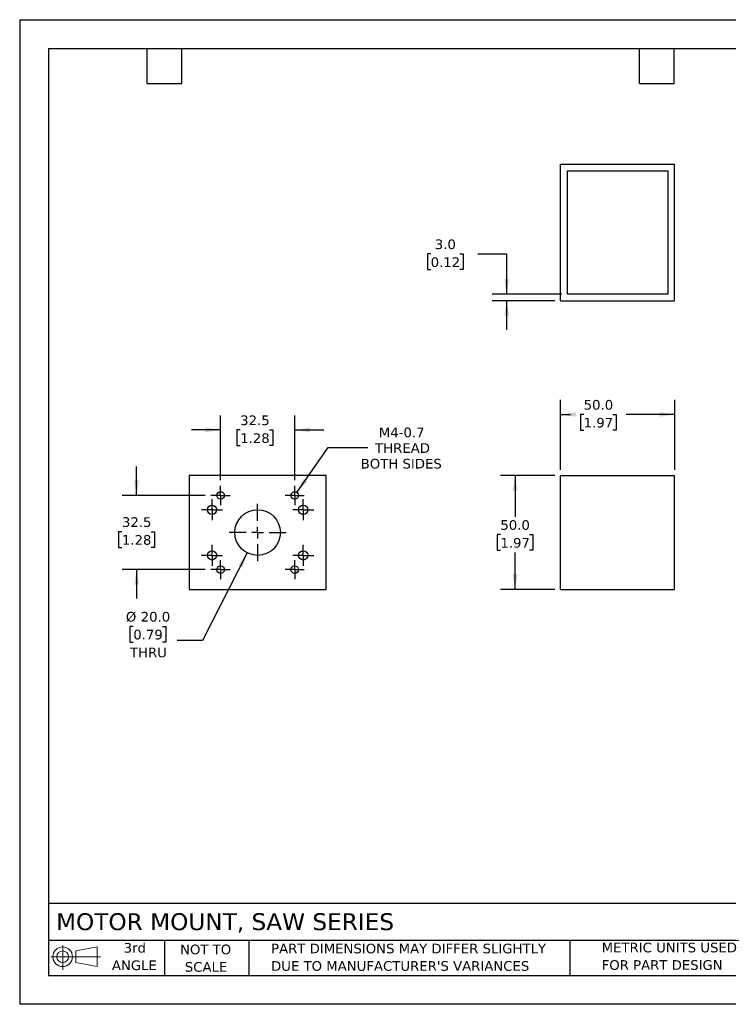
# Model space of a CAD drawing. Header units: millimetres. Extents: x 0 to 559, y 0 to 432.
# Tile 1 of 2: x 0 to 311, y 0 to 432. Entities that reach past the tile are written whole.
import ezdxf

# ---------------------------------------------------------------- set-up
doc = ezdxf.new("R2010")
doc.units = ezdxf.units.MM
doc.header["$LTSCALE"] = 2
doc.linetypes.add('SLD-Center', pattern=[19.05, 15.24, -1.27, 1.27, -1.27])
doc.linetypes.add('SLD-Solid', pattern=[0])
doc.layers.add('CENTER', color=40, linetype='SLD-Center')
doc.layers.add('SLD-DEFPOINTS', color=7, linetype='Continuous')
doc.layers.add('DIMENSIONS', color=140, linetype='SLD-Solid', lineweight=25)
doc.layers.add('TEXT', color=140, linetype='SLD-Solid', lineweight=25)
doc.styles.add('SLDTEXTSTYLE0', font='VERDANA.TTF')
doc.dimstyles.new('SLDDIMSTYLE0', dxfattribs={"dimtxt": 4.316016, "dimasz": 6.604, "dimexe": 0, "dimexo": 0.0625, "dimgap": 1.079004, "dimtad": 0, "dimtih": 1, "dimtoh": 1, "dimrnd": 1e-09, "dimzin": 4, "dimdsep": 46, "dimtxsty": 'SLDTEXTSTYLE0', "dimsah": 1, "dimcen": 0, "dimadec": 0, "dimazin": 1, "dimtfac": 1, "dimtofl": 0, "dimtmove": 0, "dimatfit": 3, "dimfxl": 0, "dimfrac": 2, "dimtolj": 1, "dimtzin": 12, "dimarcsym": 0})
doc.dimstyles.new('SLDDIMSTYLE1', dxfattribs={"dimtxt": 4.316016, "dimasz": 6.604, "dimexe": 0, "dimexo": 0.0625, "dimgap": 1.079004, "dimtad": 0, "dimtih": 1, "dimtoh": 1, "dimrnd": 1e-09, "dimzin": 12, "dimdsep": 46, "dimtxsty": 'SLDTEXTSTYLE0', "dimsah": 1, "dimcen": 0, "dimadec": 0, "dimazin": 3, "dimtfac": 1, "dimtofl": 0, "dimtmove": 0, "dimatfit": 3, "dimfxl": 0, "dimfrac": 2, "dimtolj": 1, "dimtzin": 12, "dimarcsym": 0})
doc.dimstyles.new('SLDDIMSTYLE2', dxfattribs={"dimtxt": 4.316016, "dimasz": 6.604, "dimexe": 0, "dimexo": 0.0625, "dimgap": 1.079004, "dimtad": 0, "dimtih": 1, "dimtoh": 1, "dimrnd": 1e-09, "dimzin": 12, "dimdsep": 46, "dimtxsty": 'SLDTEXTSTYLE0', "dimsah": 1, "dimcen": 0.09, "dimadec": 0, "dimazin": 3, "dimtfac": 1, "dimtmove": 0, "dimatfit": 0, "dimfxl": 0, "dimfrac": 2, "dimtolj": 1, "dimtzin": 12, "dimarcsym": 0})
doc.dimstyles.new('SLDDIMSTYLE3', dxfattribs={"dimtxt": 4.316016, "dimasz": 6.604, "dimexe": 0, "dimexo": 0.0625, "dimgap": 1.079004, "dimtad": 0, "dimtih": 1, "dimtoh": 1, "dimrnd": 1e-09, "dimzin": 4, "dimdsep": 46, "dimtxsty": 'SLDTEXTSTYLE0', "dimsah": 1, "dimcen": 0.09, "dimadec": 0, "dimazin": 1, "dimtfac": 1, "dimtofl": 0, "dimtmove": 0, "dimatfit": 3, "dimfxl": 0, "dimfrac": 2, "dimtolj": 1, "dimtzin": 12, "dimarcsym": 0})
doc.dimstyles.new('SLDDIMSTYLE4', dxfattribs={"dimtxt": 4.316016, "dimasz": 6.604, "dimexe": 0, "dimexo": 0.0625, "dimgap": 1.079004, "dimtad": 0, "dimtih": 1, "dimtoh": 1, "dimrnd": 1e-09, "dimzin": 4, "dimdsep": 46, "dimtxsty": 'SLDTEXTSTYLE0', "dimsah": 1, "dimcen": 0.09, "dimadec": 0, "dimazin": 1, "dimtfac": 1, "dimtmove": 0, "dimatfit": 0, "dimfxl": 0, "dimfrac": 2, "dimtolj": 1, "dimtzin": 12, "dimarcsym": 0})

# ---------------------------------------------------------------- blocks, each defined once
blk = doc.blocks.new('Block11')
at = {"color": 7, "linetype": 'SLD-Solid', "lineweight": 18}
for p, q in [((5.18, 10.62), (5.18, 0)), ((10.96, 8.33), (20.35, 10.06)), ((20.35, 10.06), (20.35, 1.46)), ((0, 5.76), (21.75, 5.76)), ((10.96, 3.19), (10.96, 8.33)), ((10.96, 3.19), (20.35, 1.46))]:
    blk.add_line(p, q, dxfattribs=at)
for radius in [4.3, 2.57]:
    blk.add_circle((5.18, 5.76), radius, dxfattribs=at)
blk = doc.blocks.new('Block12')
at = {"layer": 'SLD-DEFPOINTS'}
blk.add_blockref('Block11', (0, 0), dxfattribs=at)
blk = doc.blocks.new('SW_NOTE_0_2')
at = {"layer": 'TEXT', "color": 0, "char_height": 4.2333, "attachment_point": 1, "style": 'SLDTEXTSTYLE0'}
for s, insert in [('PART DIMENSIONS MAY DIFFER SLIGHTLY ', (0, 5.38)), ("DUE TO MANUFACTURER'S VARIANCES", (0, -2.27))]:
    blk.add_mtext(s, dxfattribs=dict(at, insert=insert))
blk = doc.blocks.new('SW_NOTE_0_3')
at = {"layer": 'TEXT', "color": 0, "char_height": 4.233, "attachment_point": 2, "style": 'SLDTEXTSTYLE0'}
for s, insert in [('NOT TO', (10.52, 5.38)), ('SCALE', (10.71, -2.27))]:
    blk.add_mtext(s, dxfattribs=dict(at, insert=insert))
blk = doc.blocks.new('SW_NOTE_0_4')
at = {"layer": 'TEXT', "color": 0, "char_height": 4.233, "attachment_point": 2, "style": 'SLDTEXTSTYLE0'}
for s, insert in [('3rd', (4.63, 5.38)), ('ANGLE', (4.44, -2.27))]:
    blk.add_mtext(s, dxfattribs=dict(at, insert=insert))
blk = doc.blocks.new('SW_NOTE_0_5')
at = {"layer": 'TEXT', "color": 0, "char_height": 4.2333, "attachment_point": 1, "style": 'SLDTEXTSTYLE0'}
for s, insert in [('METRIC UNITS USED ', (0, 5.38)), ('FOR PART DESIGN', (0, -2.27))]:
    blk.add_mtext(s, dxfattribs=dict(at, insert=insert))
blk = doc.blocks.new('_D')
at = {"layer": 'DIMENSIONS'}
for p, q in [((99.81, 197.98), (80.19, 159.48)), ((49.82, 165.74), (48.37, 165.74)), ((48.37, 165.74), (48.37, 158.88)), ((62.65, 165.74), (64.1, 165.74)), ((64.1, 165.74), (64.1, 158.88)), ((48.37, 158.88), (49.82, 158.88)), ((64.1, 158.88), (62.65, 158.88)), ((80.19, 159.48), (69.08, 159.48))]:
    blk.add_line(p, q, dxfattribs=at)
blk.add_solid([(99.81, 197.98), (95.9, 192.56), (97.71, 191.64)], dxfattribs=at)
at = {"layer": 'DIMENSIONS', "char_height": 4.233, "attachment_point": 1, "style": 'SLDTEXTSTYLE0'}
for s, insert in [('%%c', (46.56, 172.09)), ('20.0', (53.08, 172.09)), ('0.79', (49.82, 164.26)), ('THRU', (48.35, 156.43))]:
    blk.add_mtext(s, dxfattribs=dict(at, insert=insert))
blk = doc.blocks.new('_D_1')
at = {"layer": 'DIMENSIONS'}
for p, q in [((121.55, 224.51), (135.26, 244.12)), ((135.26, 244.12), (152.68, 244.12))]:
    blk.add_line(p, q, dxfattribs=at)
blk.add_solid([(121.55, 224.51), (126.17, 229.34), (124.51, 230.5)], dxfattribs=at)
at = {"layer": 'DIMENSIONS', "char_height": 4.233, "attachment_point": 1, "style": 'SLDTEXTSTYLE0'}
for s, insert in [('M4-0.7', (157.5, 252.92)), ('THREAD', (155.86, 246.06)), ('BOTH SIDES', (149.55, 239.21))]:
    blk.add_mtext(s, dxfattribs=dict(at, insert=insert))
blk = doc.blocks.new('_D_2')
at = {"layer": 'DIMENSIONS'}
for p, q in [((88.08, 229.89), (88.08, 258.24)), ((120.61, 229.89), (120.61, 258.24)), ((88.08, 251.89), (75.38, 251.89)), ((96.7, 251.89), (95.26, 251.89)), ((95.26, 251.89), (95.26, 245.03)), ((109.53, 251.89), (110.98, 251.89)), ((110.98, 251.89), (110.98, 245.03)), ((120.61, 251.89), (133.31, 251.89)), ((95.26, 245.03), (96.7, 245.03)), ((110.98, 245.03), (109.53, 245.03))]:
    blk.add_line(p, q, dxfattribs=at)
for points in [[(88.08, 251.89), (81.48, 252.91), (81.48, 250.88)], [(120.61, 251.89), (127.21, 250.88), (127.21, 252.91)]]:
    blk.add_solid(points, dxfattribs=at)
at = {"layer": 'DIMENSIONS', "char_height": 4.233, "attachment_point": 1, "style": 'SLDTEXTSTYLE0'}
for s, insert in [('32.5', (96.7, 258.24)), ('1.28', (96.7, 250.41))]:
    blk.add_mtext(s, dxfattribs=dict(at, insert=insert))
blk = doc.blocks.new('_D_3')
at = {"layer": 'DIMENSIONS'}
for p, q in [((51.25, 223.16), (51.25, 235.86)), ((81.35, 223.16), (44.9, 223.16)), ((44.84, 207.26), (43.39, 207.26)), ((43.39, 207.26), (43.39, 200.4)), ((57.66, 207.26), (59.11, 207.26)), ((59.11, 207.26), (59.11, 200.4)), ((43.39, 200.4), (44.84, 200.4)), ((59.11, 200.4), (57.66, 200.4)), ((81.35, 190.63), (44.9, 190.63)), ((51.25, 190.63), (51.25, 177.93))]:
    blk.add_line(p, q, dxfattribs=at)
for points in [[(51.25, 223.16), (52.27, 229.76), (50.23, 229.76)], [(51.25, 190.63), (50.23, 184.03), (52.27, 184.03)]]:
    blk.add_solid(points, dxfattribs=at)
at = {"layer": 'DIMENSIONS', "char_height": 4.233, "attachment_point": 1, "style": 'SLDTEXTSTYLE0'}
for s, insert in [('32.5', (44.84, 213.6)), ('1.28', (44.84, 205.77))]:
    blk.add_mtext(s, dxfattribs=dict(at, insert=insert))
blk = doc.blocks.new('SW_CENTERMARKSYMBOL_0')
at = {"layer": 'CENTER', "color": 0}
for p, q in [((0, 5.08), (0, 12.54)), ((-5.08, 0), (-12.54, 0)), ((0, 0), (-2.54, 0)), ((0, 0), (0, 2.54)), ((0, 0), (0, -2.54)), ((0, 0), (2.54, 0)), ((5.08, 0), (12.54, 0)), ((0, -5.08), (0, -12.54))]:
    blk.add_line(p, q, dxfattribs=at)
blk = doc.blocks.new('SW_CENTERMARKSYMBOL_1')
at = {"layer": 'CENTER', "color": 0}
for p, q in [((0, 2.54), (0, 4.59)), ((-2.54, 0), (-4.59, 0)), ((0, 0), (-2.54, 0)), ((0, 0), (0, 2.54)), ((0, 0), (0, -2.54)), ((0, 0), (2.54, 0)), ((2.54, 0), (4.59, 0)), ((0, -2.54), (0, -4.59))]:
    blk.add_line(p, q, dxfattribs=at)
blk = doc.blocks.new('SW_CENTERMARKSYMBOL_2')
at = {"layer": 'CENTER', "color": 0}
for p, q in [((0, 2.54), (0, 4.59)), ((-2.54, 0), (-4.59, 0)), ((0, 0), (-2.54, 0)), ((0, 0), (0, 2.54)), ((0, 0), (0, -2.54)), ((0, 0), (2.54, 0)), ((2.54, 0), (4.59, 0)), ((0, -2.54), (0, -4.59))]:
    blk.add_line(p, q, dxfattribs=at)
blk = doc.blocks.new('SW_CENTERMARKSYMBOL_3')
at = {"layer": 'CENTER', "color": 0}
for p, q in [((0, 2.54), (0, 4.59)), ((-2.54, 0), (-4.59, 0)), ((0, 0), (-2.54, 0)), ((0, 0), (0, 2.54)), ((0, 0), (0, -2.54)), ((0, 0), (2.54, 0)), ((2.54, 0), (4.59, 0)), ((0, -2.54), (0, -4.59))]:
    blk.add_line(p, q, dxfattribs=at)
blk = doc.blocks.new('SW_CENTERMARKSYMBOL_4')
at = {"layer": 'CENTER', "color": 0}
for p, q in [((0, 2.54), (0, 4.59)), ((-2.54, 0), (-4.59, 0)), ((0, 0), (-2.54, 0)), ((0, 0), (0, 2.54)), ((0, 0), (0, -2.54)), ((0, 0), (2.54, 0)), ((2.54, 0), (4.59, 0)), ((0, -2.54), (0, -4.59))]:
    blk.add_line(p, q, dxfattribs=at)
blk = doc.blocks.new('SW_CENTERMARKSYMBOL_5')
at = {"layer": 'CENTER', "color": 0}
for p, q in [((-2.54, 0), (-4.19, 0)), ((0, 0), (-2.54, 0)), ((0, 2.54), (0, 4.19)), ((0, 0), (0, 2.54)), ((0, 0), (0, -2.54)), ((0, 0), (2.54, 0)), ((2.54, 0), (4.19, 0)), ((0, -2.54), (0, -4.19))]:
    blk.add_line(p, q, dxfattribs=at)
blk = doc.blocks.new('SW_CENTERMARKSYMBOL_6')
at = {"layer": 'CENTER', "color": 0}
for p, q in [((-2.54, 0), (-4.19, 0)), ((0, 0), (-2.54, 0)), ((0, 2.54), (0, 4.19)), ((0, 0), (0, 2.54)), ((0, 0), (0, -2.54)), ((0, 0), (2.54, 0)), ((2.54, 0), (4.19, 0)), ((0, -2.54), (0, -4.19))]:
    blk.add_line(p, q, dxfattribs=at)
blk = doc.blocks.new('SW_CENTERMARKSYMBOL_7')
at = {"layer": 'CENTER', "color": 0}
for p, q in [((-2.54, 0), (-4.19, 0)), ((0, 0), (-2.54, 0)), ((0, 2.54), (0, 4.19)), ((0, 0), (0, 2.54)), ((0, 0), (0, -2.54)), ((0, 0), (2.54, 0)), ((2.54, 0), (4.19, 0)), ((0, -2.54), (0, -4.19))]:
    blk.add_line(p, q, dxfattribs=at)
blk = doc.blocks.new('SW_CENTERMARKSYMBOL_8')
at = {"layer": 'CENTER', "color": 0}
for p, q in [((-2.54, 0), (-4.19, 0)), ((0, 0), (-2.54, 0)), ((0, 2.54), (0, 4.19)), ((0, 0), (0, 2.54)), ((0, 0), (0, -2.54)), ((0, 0), (2.54, 0)), ((2.54, 0), (4.19, 0)), ((0, -2.54), (0, -4.19))]:
    blk.add_line(p, q, dxfattribs=at)
blk = doc.blocks.new('_D_4')
at = {"layer": 'DIMENSIONS'}
for p, q in [((234.68, 231.89), (210.87, 231.89)), ((217.22, 231.89), (217.22, 213.82)), ((210.8, 205.99), (209.35, 205.99)), ((209.35, 205.99), (209.35, 199.13)), ((223.63, 205.99), (225.08, 205.99)), ((225.08, 205.99), (225.08, 199.13)), ((209.35, 199.13), (210.8, 199.13)), ((225.08, 199.13), (223.63, 199.13)), ((217.22, 181.89), (217.22, 198.17)), ((234.68, 181.89), (210.87, 181.89))]:
    blk.add_line(p, q, dxfattribs=at)
for points in [[(217.22, 231.89), (216.2, 225.29), (218.23, 225.29)], [(217.22, 181.89), (218.23, 188.5), (216.2, 188.5)]]:
    blk.add_solid(points, dxfattribs=at)
at = {"layer": 'DIMENSIONS', "char_height": 4.233, "attachment_point": 1, "style": 'SLDTEXTSTYLE0'}
for s, insert in [('50.0', (210.8, 212.34)), ('1.97', (210.8, 204.51))]:
    blk.add_mtext(s, dxfattribs=dict(at, insert=insert))
blk = doc.blocks.new('_D_5')
at = {"layer": 'DIMENSIONS'}
for p, q in [((237.22, 234.43), (237.22, 265.03)), ((287.22, 234.43), (287.22, 265.03)), ((237.22, 258.68), (241.47, 258.68)), ((247.32, 258.68), (245.87, 258.68)), ((245.87, 258.68), (245.87, 251.82)), ((260.14, 258.68), (261.59, 258.68)), ((261.59, 258.68), (261.59, 251.82)), ((287.22, 258.68), (265.99, 258.68)), ((245.87, 251.82), (247.32, 251.82)), ((261.59, 251.82), (260.14, 251.82))]:
    blk.add_line(p, q, dxfattribs=at)
for points in [[(237.22, 258.68), (243.82, 257.67), (243.82, 259.7)], [(287.22, 258.68), (280.61, 259.7), (280.61, 257.67)]]:
    blk.add_solid(points, dxfattribs=at)
at = {"layer": 'DIMENSIONS', "char_height": 4.233, "attachment_point": 1, "style": 'SLDTEXTSTYLE0'}
for s, insert in [('50.0', (247.32, 265.03)), ('1.97', (247.32, 257.2))]:
    blk.add_mtext(s, dxfattribs=dict(at, insert=insert))
blk = doc.blocks.new('_D_11')
at = {"layer": 'DIMENSIONS'}
for p, q in [((180.23, 329.08), (178.79, 329.08)), ((178.79, 329.08), (178.79, 322.22)), ((193.06, 329.08), (194.51, 329.08)), ((194.51, 329.08), (194.51, 322.22)), ((200.84, 329.08), (213.54, 329.08)), ((213.54, 329.08), (213.54, 311.48)), ((178.79, 322.22), (180.23, 322.22)), ((194.51, 322.22), (193.06, 322.22)), ((237.68, 311.48), (207.19, 311.48)), ((234.68, 308.48), (207.19, 308.48)), ((213.54, 308.48), (213.54, 295.78))]:
    blk.add_line(p, q, dxfattribs=at)
for points in [[(213.54, 311.48), (214.56, 318.09), (212.53, 318.09)], [(213.54, 308.48), (212.53, 301.88), (214.56, 301.88)]]:
    blk.add_solid(points, dxfattribs=at)
at = {"layer": 'DIMENSIONS', "char_height": 4.233, "attachment_point": 1, "style": 'SLDTEXTSTYLE0'}
for s, insert in [('3.0', (182.03, 335.43)), ('0.12', (180.23, 327.6))]:
    blk.add_mtext(s, dxfattribs=dict(at, insert=insert))

msp = doc.modelspace()

# ---------------------------------------------------------------- linework, layer by layer
at = {"color": 7, "linetype": 'SLD-Solid'}
for p, q in [((0.005, 431.805), (0.005, 0.005)), ((0.005, 431.805), (558.805, 431.805)), ((558.805, 0.005), (0.005, 0.005))]:
    msp.add_line(p, q, dxfattribs=at)
for p, q in [((237.217, 308.484), (237.217, 368.484)), ((237.217, 368.484), (287.217, 368.484)), ((287.217, 308.484), (287.217, 368.484)), ((240.217, 365.484), (284.217, 365.484)), ((240.217, 311.484), (240.217, 365.484)), ((284.217, 365.484), (284.217, 311.484)), ((284.217, 311.484), (240.217, 311.484)), ((237.217, 308.484), (287.217, 308.484)), ((74.345, 231.893), (74.345, 181.893)), ((134.345, 231.893), (74.345, 231.893)), ((134.345, 181.893), (134.345, 231.893)), ((237.217, 181.893), (237.217, 231.893)), ((237.217, 231.893), (287.217, 231.893)), ((287.217, 181.893), (287.217, 231.893)), ((74.345, 181.893), (134.345, 181.893)), ((237.217, 181.893), (287.217, 181.893))]:
    msp.add_line(p, q)
for centre, radius in [((88.082, 223.157), 1.65), ((120.608, 223.157), 1.65), ((84.345, 216.893), 2.05), ((104.345, 206.893), 10), ((124.345, 216.893), 2.05), ((84.345, 196.893), 2.05), ((124.345, 196.893), 2.05), ((88.082, 190.63), 1.65), ((120.608, 190.63), 1.65)]:
    msp.add_circle(centre, radius)
at = {"layer": 'TEXT'}
for p, q in [((12.7, 419.1), (546.1, 419.1)), ((12.7, 419.1), (12.7, 12.7)), ((55.88, 403.86), (55.88, 419.1)), ((71.12, 403.86), (71.12, 419.1)), ((271.78, 403.86), (271.78, 419.1)), ((287.02, 403.86), (287.02, 419.1)), ((55.88, 403.86), (71.12, 403.86)), ((271.78, 403.86), (287.02, 403.86)), ((546.1, 44.252), (12.7, 44.252)), ((546.1, 27.94), (12.7, 27.94)), ((63.5, 27.94), (63.5, 12.7)), ((100.423, 27.94), (100.423, 12.7)), ((241.293, 27.94), (241.293, 12.7)), ((12.7, 12.7), (546.1, 12.7))]:
    msp.add_line(p, q, dxfattribs=at)

# ---------------------------------------------------------------- block references
at = {"layer": 'CENTER'}
for name, p in [('SW_CENTERMARKSYMBOL_7', (88.082, 223.157)), ('SW_CENTERMARKSYMBOL_8', (120.608, 223.157)), ('SW_CENTERMARKSYMBOL_2', (84.345, 216.893)), ('SW_CENTERMARKSYMBOL_4', (124.345, 216.893)), ('SW_CENTERMARKSYMBOL_0', (104.345, 206.893)), ('SW_CENTERMARKSYMBOL_3', (84.345, 196.893)), ('SW_CENTERMARKSYMBOL_1', (124.345, 196.893)), ('SW_CENTERMARKSYMBOL_6', (88.082, 190.63)), ('SW_CENTERMARKSYMBOL_5', (120.608, 190.63))]:
    msp.add_blockref(name, p, dxfattribs=at)
at = {"layer": 'SLD-DEFPOINTS'}
msp.add_blockref('Block12', (13.676, 15.108), dxfattribs=at)
at = {"layer": 'TEXT'}
for name, p in [('SW_NOTE_0_4', (45.863, 21.509)), ('SW_NOTE_0_3', (71.019, 20.814)), ('SW_NOTE_0_2', (110.239, 21.209)), ('SW_NOTE_0_5', (255.209, 21.639))]:
    msp.add_blockref(name, p, dxfattribs=at)

# ---------------------------------------------------------------- texts
at = {"layer": 'TEXT', "insert": (15.931, 39.945), "char_height": 7.40833, "attachment_point": 1, "style": 'SLDTEXTSTYLE0'}
msp.add_mtext('MOTOR MOUNT, SAW SERIES', dxfattribs=at)

# ---------------------------------------------------------------- dimensions: what is measured, and where the dimension line sits
at = {"layer": 'DIMENSIONS'}
for base, p1, p2, dimstyle, picture, middle in [((213.541, 311.484), (237.217, 308.484), (240.217, 311.484), 'SLDDIMSTYLE4', '_D_11', (213.541, 329.083)), ((51.249, 190.63), (83.892, 223.157), (83.892, 190.63), 'SLDDIMSTYLE2', '_D_3', (51.249, 207.257)), ((217.217, 231.893), (237.217, 181.893), (237.217, 231.893), 'SLDDIMSTYLE3', '_D_4', (217.217, 205.992))]:
    dim = msp.add_linear_dim(base=base, p1=p1, p2=p2, angle=90, dimstyle=dimstyle, dxfattribs=at)
    dim.commit()
    dim.dimension.update_dxf_attribs({"geometry": picture, "text_midpoint": middle, "dimtype": 160})
for base, p1, p2, dimstyle, picture, middle in [((287.217, 258.683), (237.217, 231.893), (287.217, 231.893), 'SLDDIMSTYLE3', '_D_5', (253.73, 258.683)), ((88.082, 251.893), (120.608, 227.347), (88.082, 227.347), 'SLDDIMSTYLE2', '_D_2', (103.117, 251.893))]:
    dim = msp.add_linear_dim(base=base, p1=p1, p2=p2, dimstyle=dimstyle, dxfattribs=at)
    dim.commit()
    dim.dimension.update_dxf_attribs({"geometry": picture, "text_midpoint": middle, "dimtype": 160})
dim = msp.add_diameter_dim_2p(p1=(119.663, 221.804), p2=(121.554, 224.509), text='M4-0.7\\PTHREAD\\PBOTH SIDES', dimstyle='SLDDIMSTYLE1', override={"dimpost": '<>'}, dxfattribs=at)
dim.commit()
dim.dimension.update_dxf_attribs({"geometry": '_D_1', "text_midpoint": (167.569, 244.118), "dimtype": 163})
dim = msp.add_diameter_dim_2p(p1=(108.883, 215.804), p2=(99.807, 197.982), text='<>\\PTHRU', dimstyle='SLDDIMSTYLE0', dxfattribs=at)
dim.commit()
dim.dimension.update_dxf_attribs({"geometry": '_D', "text_midpoint": (56.236, 162.314), "dimtype": 163})

doc.saveas('drawing.dxf')
